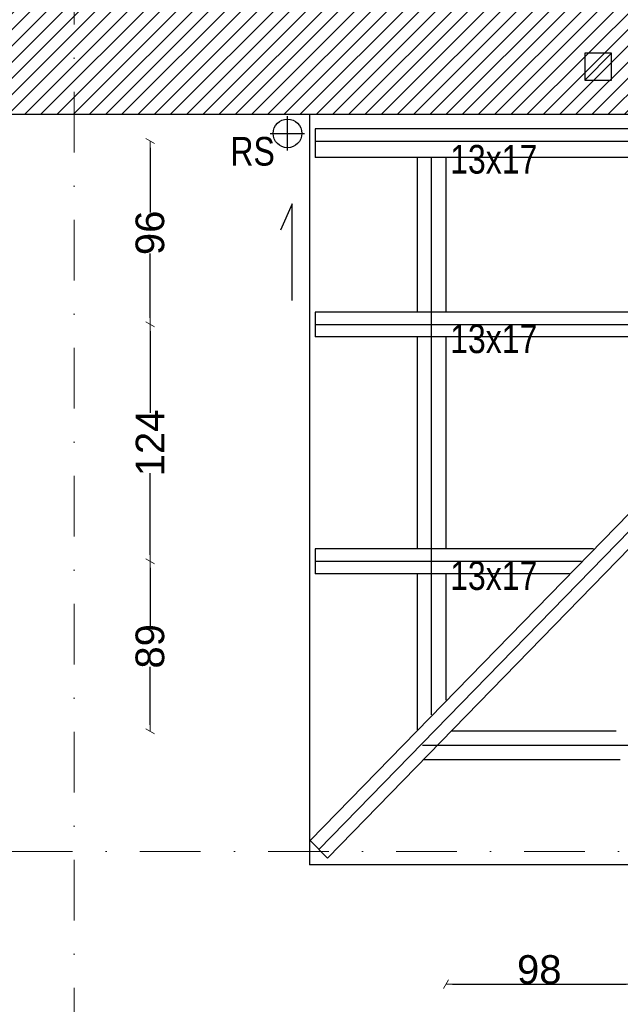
# Model space of a CAD drawing. Header units: millimetres. Extents: x 77315 to 1057463, y -108895 to -47643.
# Tile 3 of 62: x 80907 to 84050, y -105823 to -100667. Entities that reach past the tile are written whole.
import ezdxf

# ---------------------------------------------------------------- set-up
doc = ezdxf.new("R2010")
doc.units = ezdxf.units.MM
doc.header["$MEASUREMENT"] = 0
doc.linetypes.add('Dot & Dashed', pattern=[670.277762, 317.5, -176.388889, 0, -176.388874])
for name, color, linetype in [('A-WIDOK', 7, 'Continuous'), ('detalokna', 7, 'Continuous'), ('DIM MALY', 7, 'Continuous'), ('Drawing & Figure', 7, 'Continuous'), ('opisy inne', 7, 'Continuous'), ('OSIE', 7, 'Continuous'), ('podwaliny', 7, 'Continuous'), ('RURY SPUSTOWE', 7, 'Continuous'), ('Structural - Bearing', 7, 'Continuous'), ('Structural - Grid', 7, 'Continuous'), ('wiezba', 7, 'Continuous')]:
    doc.layers.add(name, color=color, linetype=linetype)
doc.styles.add('STYL_AUTOMATYCZNY_2', font='arial.ttf')
doc.styles.add('STYL_AUTOMATYCZNY_3', font='arial.ttf', dxfattribs={"width": 0.8})
doc.dimstyles.new('STYL_AUTOMATYCZNY__1', dxfattribs={"dimtxt": 150, "dimasz": 34.231941, "dimexe": 0.18, "dimexo": 0.0625, "dimgap": 0, "dimtad": 1, "dimdec": 0, "dimlfac": 0.1, "dimzin": 0, "dimdsep": 46, "dimtxsty": 'STYL_AUTOMATYCZNY_2', "dimblk": 'ARROWHEAD_2', "dimblk1": 'ARROWHEAD_2', "dimblk2": 'ARROWHEAD_2', "dimcen": 0.09, "dimse1": 1, "dimse2": 1, "dimclrd": 7, "dimclre": 7, "dimclrt": 7, "dimadec": 0, "dimazin": 0, "dimtfac": 1, "dimtdec": 4, "dimtmove": 0, "dimatfit": 3, "dimfxl": 0, "dimtolj": 1, "dimtzin": 0, "dimarcsym": 0})
doc.dimstyles.new('STYL_AUTOMATYCZNY__2', dxfattribs={"dimtxt": 150, "dimasz": 34.231941, "dimexe": 0.18, "dimexo": 0.0625, "dimgap": 0, "dimtad": 1, "dimtih": 1, "dimtoh": 1, "dimdec": 0, "dimlfac": 0.1, "dimzin": 0, "dimdsep": 46, "dimtxsty": 'STYL_AUTOMATYCZNY_2', "dimblk": 'ARROWHEAD_2', "dimblk1": 'ARROWHEAD_2', "dimblk2": 'ARROWHEAD_2', "dimcen": 0.09, "dimse1": 1, "dimse2": 1, "dimclrd": 7, "dimclre": 7, "dimclrt": 7, "dimadec": 0, "dimazin": 0, "dimtfac": 1, "dimtdec": 4, "dimtmove": 0, "dimatfit": 3, "dimfxl": 0, "dimtolj": 1, "dimtzin": 0, "dimarcsym": 0})

# ---------------------------------------------------------------- blocks, each defined once
blk = doc.blocks.new('ARROWHEAD_2')
at = {"color": 0, "linetype": 'Continuous', "lineweight": 0}
for p, q in [((0, 0), (-1, 0)), ((-0.38, -0.66), (0.38, 0.66))]:
    blk.add_line(p, q, dxfattribs=at)
blk = doc.blocks.new('*D367')
at = {"layer": 'Defpoints', "color": 0}
for p in [(87564.1, -105009.4), (82414.1, -105062.3), (82414.1, -106621.5)]:
    blk.add_point(p, dxfattribs=at)
at = {"layer": 'DIM MALY', "color": 7, "lineweight": -2}
blk.add_line((87529.9, -106621.5), (82448.4, -106621.5), dxfattribs=at)
at = {"layer": 'DIM MALY', "color": 7, "lineweight": -2, "xscale": 34.23194115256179, "yscale": 34.23194115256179, "zscale": 34.23194115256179, "rotation": 180}
blk.add_blockref('ARROWHEAD_2', (82414.1, -106621.5), dxfattribs=at)
at = {"layer": 'DIM MALY', "color": 7, "lineweight": -2, "xscale": 34.23194115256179, "yscale": 34.23194115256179, "zscale": 34.23194115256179}
blk.add_blockref('ARROWHEAD_2', (87564.1, -106621.5), dxfattribs=at)
at = {"layer": 'DIM MALY', "color": 7, "insert": (84988.8, -106544.9), "char_height": 150, "attachment_point": 5, "style": 'STYL_AUTOMATYCZNY_2'}
blk.add_mtext('\\A1;515', dxfattribs=at)
blk = doc.blocks.new('*D368')
at = {"layer": 'Defpoints', "color": 0}
for p in [(80333.6, -100826.1), (82414.1, -105062.3), (82414.1, -106621.5)]:
    blk.add_point(p, dxfattribs=at)
at = {"layer": 'DIM MALY', "color": 7, "lineweight": -2}
blk.add_line((80367.8, -106621.5), (82379.9, -106621.5), dxfattribs=at)
at = {"layer": 'DIM MALY', "color": 7, "lineweight": -2, "xscale": 34.23194115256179, "yscale": 34.23194115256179, "zscale": 34.23194115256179, "rotation": 180}
blk.add_blockref('ARROWHEAD_2', (80333.6, -106621.5), dxfattribs=at)
at = {"layer": 'DIM MALY', "color": 7, "lineweight": -2, "xscale": 34.23194115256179, "yscale": 34.23194115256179, "zscale": 34.23194115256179}
blk.add_blockref('ARROWHEAD_2', (82414.1, -106621.5), dxfattribs=at)
at = {"layer": 'DIM MALY', "color": 7, "insert": (81373.5, -106544.9), "char_height": 150, "attachment_point": 5, "style": 'STYL_AUTOMATYCZNY_2'}
blk.add_mtext('\\A1;208', dxfattribs=at)
blk = doc.blocks.new('*D369')
at = {"layer": 'Defpoints', "color": 0}
for p in [(87564.1, -105009.4), (82414.1, -105062.3), (87564.1, -106621.5)]:
    blk.add_point(p, dxfattribs=at)
at = {"layer": 'DIM MALY', "color": 7, "lineweight": -2}
blk.add_line((82448.4, -106621.5), (87529.9, -106621.5), dxfattribs=at)
at = {"layer": 'DIM MALY', "color": 7, "lineweight": -2, "xscale": 34.23194115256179, "yscale": 34.23194115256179, "zscale": 34.23194115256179, "rotation": 180}
blk.add_blockref('ARROWHEAD_2', (82414.1, -106621.5), dxfattribs=at)
at = {"layer": 'DIM MALY', "color": 7, "lineweight": -2, "xscale": 34.23194115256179, "yscale": 34.23194115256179, "zscale": 34.23194115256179}
blk.add_blockref('ARROWHEAD_2', (87564.1, -106621.5), dxfattribs=at)
at = {"layer": 'DIM MALY', "color": 7, "insert": (84988.8, -106544.9), "char_height": 150, "attachment_point": 5, "style": 'STYL_AUTOMATYCZNY_2'}
blk.add_mtext('\\A1;515', dxfattribs=at)
blk = doc.blocks.new('*D370')
at = {"layer": 'Defpoints', "color": 0}
for p in [(87564.1, -105009.4), (82414.1, -105062.3), (87564.1, -106621.5)]:
    blk.add_point(p, dxfattribs=at)
at = {"layer": 'DIM MALY', "color": 7, "lineweight": -2}
blk.add_line((82448.4, -106621.5), (87529.9, -106621.5), dxfattribs=at)
at = {"layer": 'DIM MALY', "color": 7, "lineweight": -2, "xscale": 34.23194115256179, "yscale": 34.23194115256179, "zscale": 34.23194115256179, "rotation": 180}
blk.add_blockref('ARROWHEAD_2', (82414.1, -106621.5), dxfattribs=at)
at = {"layer": 'DIM MALY', "color": 7, "lineweight": -2, "xscale": 34.23194115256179, "yscale": 34.23194115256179, "zscale": 34.23194115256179}
blk.add_blockref('ARROWHEAD_2', (87564.1, -106621.5), dxfattribs=at)
at = {"layer": 'DIM MALY', "color": 7, "insert": (84988.8, -106544.9), "char_height": 150, "attachment_point": 5, "style": 'STYL_AUTOMATYCZNY_2'}
blk.add_mtext('\\A1;515', dxfattribs=at)
blk = doc.blocks.new('*D435')
at = {"layer": 'Defpoints', "color": 0}
for p in [(82250.8, -101302.8), (81589.1, -102262.8), (82250.8, -102262.8)]:
    blk.add_point(p, dxfattribs=at)
at = {"layer": 'DIM MALY', "color": 7, "lineweight": -2}
for p, q in [((81589.1, -101337), (81589.1, -101675.7)), ((81589.1, -102228.6), (81589.1, -101890.4))]:
    blk.add_line(p, q, dxfattribs=at)
at = {"layer": 'DIM MALY', "color": 7, "lineweight": -2, "xscale": 34.23194115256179, "yscale": 34.23194115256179, "zscale": 34.23194115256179}
for p, rotation in [((81589.1, -101302.8), 90), ((81589.1, -102262.8), 270)]:
    blk.add_blockref('ARROWHEAD_2', p, dxfattribs=dict(at, rotation=rotation))
at = {"layer": 'DIM MALY', "color": 7, "insert": (81589.1, -101783.1), "char_height": 150, "attachment_point": 5, "rotation": 90, "style": 'STYL_AUTOMATYCZNY_2'}
blk.add_mtext('\\A1;96', dxfattribs=at)
blk = doc.blocks.new('*D436')
at = {"layer": 'Defpoints', "color": 0}
for p in [(81589.1, -102262.8), (82250.8, -102262.8), (82628.8, -103502.8)]:
    blk.add_point(p, dxfattribs=at)
at = {"layer": 'DIM MALY', "color": 7, "lineweight": -2}
for p, q in [((81589.1, -102297), (81589.1, -102724.8)), ((81589.1, -103468.6), (81589.1, -103041.5))]:
    blk.add_line(p, q, dxfattribs=at)
at = {"layer": 'DIM MALY', "color": 7, "lineweight": -2, "xscale": 34.23194115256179, "yscale": 34.23194115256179, "zscale": 34.23194115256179}
for p, rotation in [((81589.1, -102262.8), 90), ((81589.1, -103502.8), 270)]:
    blk.add_blockref('ARROWHEAD_2', p, dxfattribs=dict(at, rotation=rotation))
at = {"layer": 'DIM MALY', "color": 7, "insert": (81589.1, -102883.2), "char_height": 150, "attachment_point": 5, "rotation": 90, "style": 'STYL_AUTOMATYCZNY_2'}
blk.add_mtext('\\A1;124', dxfattribs=at)
blk = doc.blocks.new('*D437')
at = {"layer": 'Defpoints', "color": 0}
for p in [(81589.1, -101302.8), (82250.8, -101302.8), (82250.8, -102262.8)]:
    blk.add_point(p, dxfattribs=at)
at = {"layer": 'DIM MALY', "color": 7, "lineweight": -2}
for p, q in [((81589.1, -101337), (81589.1, -101675.7)), ((81589.1, -102228.6), (81589.1, -101890.4))]:
    blk.add_line(p, q, dxfattribs=at)
at = {"layer": 'DIM MALY', "color": 7, "lineweight": -2, "xscale": 34.23194115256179, "yscale": 34.23194115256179, "zscale": 34.23194115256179}
for p, rotation in [((81589.1, -101302.8), 90), ((81589.1, -102262.8), 270)]:
    blk.add_blockref('ARROWHEAD_2', p, dxfattribs=dict(at, rotation=rotation))
at = {"layer": 'DIM MALY', "color": 7, "insert": (81589.1, -101783.1), "char_height": 150, "attachment_point": 5, "rotation": 90, "style": 'STYL_AUTOMATYCZNY_2'}
blk.add_mtext('\\A1;96', dxfattribs=at)
blk = doc.blocks.new('*D438')
at = {"layer": 'Defpoints', "color": 0}
for p in [(81589.1, -103502.8), (82628.8, -103502.8), (83597.9, -104392.9)]:
    blk.add_point(p, dxfattribs=at)
at = {"layer": 'DIM MALY', "color": 7, "lineweight": -2}
for p, q in [((81589.1, -103537), (81589.1, -103840.4)), ((81589.1, -104358.7), (81589.1, -104055.8))]:
    blk.add_line(p, q, dxfattribs=at)
at = {"layer": 'DIM MALY', "color": 7, "lineweight": -2, "xscale": 34.23194115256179, "yscale": 34.23194115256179, "zscale": 34.23194115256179}
for p, rotation in [((81589.1, -103502.8), 90), ((81589.1, -104392.9), 270)]:
    blk.add_blockref('ARROWHEAD_2', p, dxfattribs=dict(at, rotation=rotation))
at = {"layer": 'DIM MALY', "color": 7, "insert": (81589.1, -103948.1), "char_height": 150, "attachment_point": 5, "rotation": 90, "style": 'STYL_AUTOMATYCZNY_2'}
blk.add_mtext('\\A1;89', dxfattribs=at)
blk = doc.blocks.new('*D439')
at = {"layer": 'Defpoints', "color": 0}
for p in [(81589.1, -102262.8), (82250.8, -102262.8), (82628.8, -103502.8)]:
    blk.add_point(p, dxfattribs=at)
at = {"layer": 'DIM MALY', "color": 7, "lineweight": -2}
for p, q in [((81589.1, -102297), (81589.1, -102724.8)), ((81589.1, -103468.6), (81589.1, -103041.5))]:
    blk.add_line(p, q, dxfattribs=at)
at = {"layer": 'DIM MALY', "color": 7, "lineweight": -2, "xscale": 34.23194115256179, "yscale": 34.23194115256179, "zscale": 34.23194115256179}
for p, rotation in [((81589.1, -102262.8), 90), ((81589.1, -103502.8), 270)]:
    blk.add_blockref('ARROWHEAD_2', p, dxfattribs=dict(at, rotation=rotation))
at = {"layer": 'DIM MALY', "color": 7, "insert": (81589.1, -102883.2), "char_height": 150, "attachment_point": 5, "rotation": 90, "style": 'STYL_AUTOMATYCZNY_2'}
blk.add_mtext('\\A1;124', dxfattribs=at)
blk = doc.blocks.new('*D440')
at = {"layer": 'Defpoints', "color": 0}
for p in [(81589.1, -101302.8), (82250.8, -101302.8), (82250.8, -102262.8)]:
    blk.add_point(p, dxfattribs=at)
at = {"layer": 'DIM MALY', "color": 7, "lineweight": -2}
for p, q in [((81589.1, -101337), (81589.1, -101675.7)), ((81589.1, -102228.6), (81589.1, -101890.4))]:
    blk.add_line(p, q, dxfattribs=at)
at = {"layer": 'DIM MALY', "color": 7, "lineweight": -2, "xscale": 34.23194115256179, "yscale": 34.23194115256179, "zscale": 34.23194115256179}
for p, rotation in [((81589.1, -101302.8), 90), ((81589.1, -102262.8), 270)]:
    blk.add_blockref('ARROWHEAD_2', p, dxfattribs=dict(at, rotation=rotation))
at = {"layer": 'DIM MALY', "color": 7, "insert": (81589.1, -101783.1), "char_height": 150, "attachment_point": 5, "rotation": 90, "style": 'STYL_AUTOMATYCZNY_2'}
blk.add_mtext('\\A1;96', dxfattribs=at)
blk = doc.blocks.new('*D441')
at = {"layer": 'Defpoints', "color": 0}
for p in [(83137.9, -104230.6), (84115.5, -105062.8), (84115.5, -105717.8)]:
    blk.add_point(p, dxfattribs=at)
at = {"layer": 'DIM MALY', "color": 7, "lineweight": -2}
blk.add_line((83172.1, -105717.8), (84081.2, -105717.8), dxfattribs=at)
at = {"layer": 'DIM MALY', "color": 7, "lineweight": -2, "xscale": 34.23194115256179, "yscale": 34.23194115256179, "zscale": 34.23194115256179, "rotation": 180}
blk.add_blockref('ARROWHEAD_2', (83137.9, -105717.8), dxfattribs=at)
at = {"layer": 'DIM MALY', "color": 7, "lineweight": -2, "xscale": 34.23194115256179, "yscale": 34.23194115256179, "zscale": 34.23194115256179}
blk.add_blockref('ARROWHEAD_2', (84115.5, -105717.8), dxfattribs=at)
at = {"layer": 'DIM MALY', "color": 7, "insert": (83626.4, -105641.2), "char_height": 150, "attachment_point": 5, "style": 'STYL_AUTOMATYCZNY_2'}
blk.add_mtext('\\A1;98', dxfattribs=at)
blk = doc.blocks.new('*D442')
at = {"layer": 'Defpoints', "color": 0}
for p in [(83137.9, -104230.6), (84115.5, -105062.8), (84115.5, -105717.8)]:
    blk.add_point(p, dxfattribs=at)
at = {"layer": 'DIM MALY', "color": 7, "lineweight": -2}
blk.add_line((83172.1, -105717.8), (84081.2, -105717.8), dxfattribs=at)
at = {"layer": 'DIM MALY', "color": 7, "lineweight": -2, "xscale": 34.23194115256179, "yscale": 34.23194115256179, "zscale": 34.23194115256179, "rotation": 180}
blk.add_blockref('ARROWHEAD_2', (83137.9, -105717.8), dxfattribs=at)
at = {"layer": 'DIM MALY', "color": 7, "lineweight": -2, "xscale": 34.23194115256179, "yscale": 34.23194115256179, "zscale": 34.23194115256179}
blk.add_blockref('ARROWHEAD_2', (84115.5, -105717.8), dxfattribs=at)
at = {"layer": 'DIM MALY', "color": 7, "insert": (83626.4, -105641.2), "char_height": 150, "attachment_point": 5, "style": 'STYL_AUTOMATYCZNY_2'}
blk.add_mtext('\\A1;98', dxfattribs=at)
blk = doc.blocks.new('*D444')
at = {"layer": 'Defpoints', "color": 0}
for p in [(83137.9, -104230.6), (84115.5, -105062.8), (84115.5, -105717.8)]:
    blk.add_point(p, dxfattribs=at)
at = {"layer": 'DIM MALY', "color": 7, "lineweight": -2}
blk.add_line((83172.1, -105717.8), (84081.2, -105717.8), dxfattribs=at)
at = {"layer": 'DIM MALY', "color": 7, "lineweight": -2, "xscale": 34.23194115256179, "yscale": 34.23194115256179, "zscale": 34.23194115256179, "rotation": 180}
blk.add_blockref('ARROWHEAD_2', (83137.9, -105717.8), dxfattribs=at)
at = {"layer": 'DIM MALY', "color": 7, "lineweight": -2, "xscale": 34.23194115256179, "yscale": 34.23194115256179, "zscale": 34.23194115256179}
blk.add_blockref('ARROWHEAD_2', (84115.5, -105717.8), dxfattribs=at)
at = {"layer": 'DIM MALY', "color": 7, "insert": (83626.4, -105641.2), "char_height": 150, "attachment_point": 5, "style": 'STYL_AUTOMATYCZNY_2'}
blk.add_mtext('\\A1;98', dxfattribs=at)
blk = doc.blocks.new('*D447')
at = {"layer": 'Defpoints', "color": 0}
for p in [(83137.9, -104230.6), (84115.5, -105062.8), (84115.5, -105717.8)]:
    blk.add_point(p, dxfattribs=at)
at = {"layer": 'DIM MALY', "color": 7, "lineweight": -2}
blk.add_line((83172.1, -105717.8), (84081.2, -105717.8), dxfattribs=at)
at = {"layer": 'DIM MALY', "color": 7, "lineweight": -2, "xscale": 34.23194115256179, "yscale": 34.23194115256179, "zscale": 34.23194115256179, "rotation": 180}
blk.add_blockref('ARROWHEAD_2', (83137.9, -105717.8), dxfattribs=at)
at = {"layer": 'DIM MALY', "color": 7, "lineweight": -2, "xscale": 34.23194115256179, "yscale": 34.23194115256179, "zscale": 34.23194115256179}
blk.add_blockref('ARROWHEAD_2', (84115.5, -105717.8), dxfattribs=at)
at = {"layer": 'DIM MALY', "color": 7, "insert": (83626.4, -105641.2), "char_height": 150, "attachment_point": 5, "style": 'STYL_AUTOMATYCZNY_2'}
blk.add_mtext('\\A1;98', dxfattribs=at)

msp = doc.modelspace()

# ---------------------------------------------------------------- hatches: boundary and pattern name
at = {"layer": 'Drawing & Figure'}
h = msp.add_hatch(dxfattribs=at)
h.set_pattern_fill('Common_Brick_0002', color=256, style=0, pattern_type=2)
h.set_pattern_definition([(45, (0, 0), (-42.426407, 42.426407), [])])
h.paths.add_polyline_path([(80273.6, -100096.9), (80333.6, -100096.9), (80333.6, -101162.8), (82194.1, -101162.9), (82238.1, -101162.9), (82378.1, -101162.9), (82378.1, -101162.8), (86069.2, -101163), (86069.2, -101161.5), (86069.2, -101123), (86234.1, -101122.8), (86248, -100822.8), (86244.3, -100822.8), (86243.7, -100492.8), (80803.6, -100492.8), (80803.6, -99972.8), (80688.6, -99956.9), (80563.6, -99956.9), (80333.6, -99956.9), (80309.6, -99956.9), (80309.6, -99971.9, 0.436052), (80299.6, -99981.6), (80299.6, -100054, -0.371445), (80286.6, -100069.9), (80286.6, -100081.9), (80273.6, -100081.9)])

# ---------------------------------------------------------------- linework, layer by layer
at = {"layer": 'A-WIDOK'}
for q in [(84004.1, -100842.8), (84004.1, -100982.8)]:
    msp.add_line((83864.1, -100982.8), q, dxfattribs=at)
msp.add_lwpolyline([(84004.1, -100982.8), (84004.1, -100842.8), (83864.1, -100842.8), (83864.1, -100982.8)], dxfattribs=at)
at = {"layer": 'detalokna'}
for p in [(82424.1, -101162.8), (87564.1, -105092.8)]:
    msp.add_line(p, (82424.1, -105092.8), dxfattribs=at)
at = {"layer": 'OSIE'}
for p, q in [((82472.9, -105011.5), (86323.1, -101059.5)), ((82308.3, -101352.2), (82308.3, -101172.2)), ((82218.3, -101262.2), (82398.3, -101262.2)), ((82454.1, -101302.8), (85990.5, -101302.8)), ((83062.9, -104307.6), (83062.9, -101387.8)), ((82454.1, -102262.8), (85055.2, -102262.8)), ((82454.1, -103502.8), (83847.1, -103502.8)), ((87558.9, -104467.9), (83015.3, -104467.9))]:
    msp.add_line(p, q, dxfattribs=at)
at = {"layer": 'podwaliny'}
for p, q in [((82987.9, -101387.8), (82987.9, -102197.8)), ((83137.9, -101387.8), (83137.9, -102197.8)), ((82987.9, -102327.8), (82987.9, -103437.8)), ((83137.9, -102327.8), (83137.9, -103437.8)), ((82987.9, -103567.8), (82987.9, -104384.6)), ((83137.9, -103567.8), (83137.9, -104230.6)), ((84029.6, -104392.9), (83166.3, -104392.9)), ((84029.6, -104542.9), (83020.2, -104542.9))]:
    msp.add_line(p, q, dxfattribs=at)
at = {"layer": 'RURY SPUSTOWE'}
msp.add_lwpolyline([(82332.3, -102137.8), (82332.3, -101630.8), (82272.5, -101768.4)], dxfattribs=at)
msp.add_circle((82308.3, -101262.2), 75, dxfattribs=at)
at = {"layer": 'Structural - Bearing'}
msp.add_line((86069.2, -101163), (80333.6, -101162.8), dxfattribs=at)
at = {"layer": 'Structural - Grid', "linetype": 'Dot & Dashed', "lineweight": 15}
for p, q in [((81191, -107395.1), (81191, -90541.9)), ((118724.5, -105021.8), (80780, -105021.8))]:
    msp.add_line(p, q, dxfattribs=at)
at = {"layer": 'wiezba'}
for p, q in [((82427.5, -104964.9), (86161.5, -101132.3)), ((86053.8, -101237.8), (82454.1, -101237.8)), ((82454.1, -101237.8), (82454.1, -101387.8)), ((82518.2, -105058.1), (86253.7, -101218.9)), ((85907.7, -101387.8), (82454.1, -101387.8)), ((85118.5, -102197.8), (82454.1, -102197.8)), ((82454.1, -102197.8), (82454.1, -102327.8)), ((84991.9, -102327.8), (82454.1, -102327.8)), ((83910.5, -103437.8), (82454.1, -103437.8)), ((83910.5, -103437.8), (82454.1, -103437.8)), ((82454.1, -103437.8), (82454.1, -103567.8)), ((83783.8, -103567.8), (82454.1, -103567.8)), ((84050.5, -104542.9), (83088.5, -104542.9)), ((82427.5, -104964.9), (82518.2, -105058.1))]:
    msp.add_line(p, q, dxfattribs=at)

# ---------------------------------------------------------------- texts
at = {"layer": 'opisy inne', "char_height": 150, "attachment_point": 5, "style": 'STYL_AUTOMATYCZNY_3'}
for s, insert in [('\\A1;{\\pqc;\\fArial|b0|i0|c238|p0;\\W0.800000;RS}', (82125.8, -101356.9)), ('\\A1;{\\pqc;\\fArial|b0|i0|c238|p0;\\W0.800000;13x17}', (83388, -101398.7)), ('\\A1;{\\pqc;\\fArial|b0|i0|c238|p0;\\W0.800000;13x17}', (83388, -102338.7)), ('\\A1;{\\pqc;\\fArial|b0|i0|c238|p0;\\W0.800000;13x17}', (83388, -103578.7))]:
    msp.add_mtext(s, dxfattribs=dict(at, insert=insert))

# ---------------------------------------------------------------- dimensions: what is measured, and where the dimension line sits
at = {"layer": 'DIM MALY'}
for base, p1, p2, picture, middle in [((82414.1, -106621.5), (80333.6, -100826.1), (82414.1, -105062.3), '*D368', (81373.5, -106621.5)), ((84115.5, -105717.8), (83137.9, -104230.6), (84115.5, -105062.8), '*D441', (83626.4, -105717.8)), ((84115.5, -105717.8), (83137.9, -104230.6), (84115.5, -105062.8), '*D442', (83626.4, -105717.8)), ((84115.5, -105717.8), (83137.9, -104230.6), (84115.5, -105062.8), '*D444', (83626.4, -105717.8)), ((84115.5, -105717.8), (83137.9, -104230.6), (84115.5, -105062.8), '*D447', (83626.4, -105717.8)), ((87564.1, -106621.5), (82414.1, -105062.3), (87564.1, -105009.4), '*D369', (84988.8, -106621.5)), ((87564.1, -106621.5), (82414.1, -105062.3), (87564.1, -105009.4), '*D370', (84988.8, -106621.5))]:
    dim = msp.add_linear_dim(base=base, p1=p1, p2=p2, dimstyle='STYL_AUTOMATYCZNY__2', dxfattribs=at)
    dim.commit()
    dim.dimension.update_dxf_attribs({"geometry": picture, "text_midpoint": middle, "dimtype": 160})
for base, p1, p2, angle, picture, middle in [((81589.1, -102262.8), (82250.8, -101302.8), (82250.8, -102262.8), 270, '*D435', (81589.1, -101783.1)), ((81589.1, -101302.8), (82250.8, -102262.8), (82250.8, -101302.8), 90, '*D437', (81589.1, -101783.1)), ((81589.1, -101302.8), (82250.8, -102262.8), (82250.8, -101302.8), 90, '*D440', (81589.1, -101783.1)), ((81589.1, -102262.8), (82628.8, -103502.8), (82250.8, -102262.8), 90, '*D436', (81589.1, -102883.2)), ((81589.1, -102262.8), (82628.8, -103502.8), (82250.8, -102262.8), 90, '*D439', (81589.1, -102883.2)), ((81589.1, -103502.8), (83597.9, -104392.9), (82628.8, -103502.8), 90, '*D438', (81589.1, -103948.1))]:
    dim = msp.add_linear_dim(base=base, p1=p1, p2=p2, angle=angle, dimstyle='STYL_AUTOMATYCZNY__1', dxfattribs=at)
    dim.commit()
    dim.dimension.update_dxf_attribs({"geometry": picture, "text_midpoint": middle, "dimtype": 160, "text_rotation": 90})
dim = msp.add_linear_dim(base=(82414.1, -106621.5), p1=(87564.1, -105009.4), p2=(82414.1, -105062.3), angle=180, dimstyle='STYL_AUTOMATYCZNY__2', dxfattribs=at)
dim.commit()
dim.dimension.update_dxf_attribs({"geometry": '*D367', "text_midpoint": (84988.8, -106621.5), "dimtype": 160})

doc.saveas('drawing.dxf')
